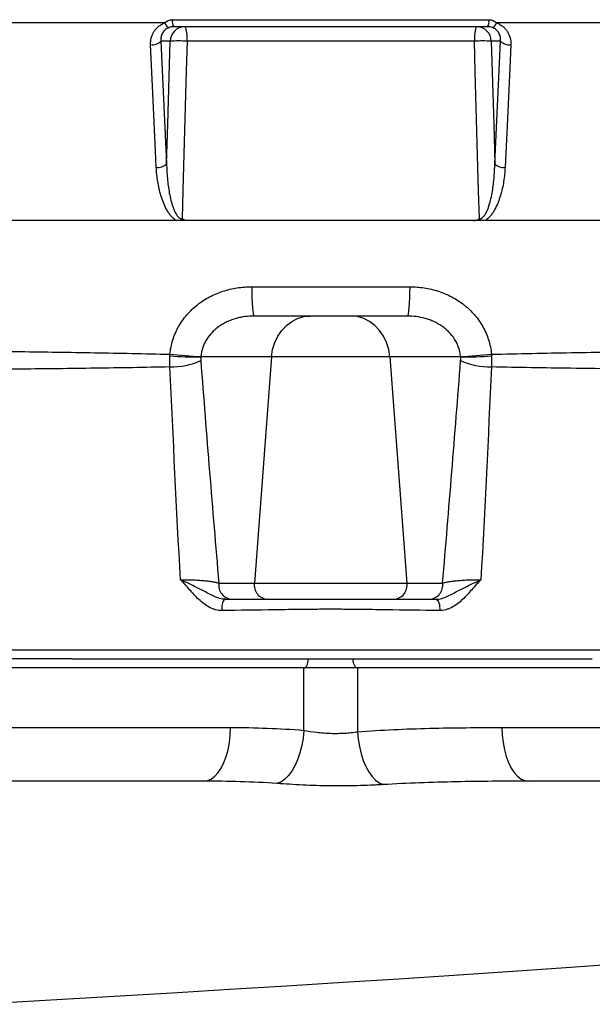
# Model space of a CAD drawing. Header units: millimetres. Extents: x 2453 to 4632, y 822 to 5880.
# Tile 4 of 14: x 3174 to 3558, y 1541 to 2201. Entities that reach past the tile are written whole.
import ezdxf

# ---------------------------------------------------------------- set-up
doc = ezdxf.new("R2010")
doc.units = ezdxf.units.MM
doc.header["$LTSCALE"] = 2

msp = doc.modelspace()

# ---------------------------------------------------------------- linework, layer by layer
at = {"color": 7, "linetype": 'Continuous', "lineweight": 25}
for p, q in [((3276.01, 2201.18), (3488.28, 2201.18)), ((3270.96, 2199.02), (3137.02, 2199.02)), ((3487.38, 2196.42), (3276.91, 2196.42)), ((3627.28, 2199.02), (3493.34, 2199.02)), ((3274.45, 2186.77), (3268.28, 2186.77)), ((3268.28, 2186.77), (3272.11, 2104.51)), ((3478.49, 2186.77), (3285.81, 2186.77)), ((3496.02, 2186.77), (3489.85, 2186.77)), ((3492.19, 2104.51), (3496.02, 2186.77)), ((4012.15, 2066.42), (2752.15, 2066.42)), ((3329.17, 2022.07), (3435.12, 2022.07)), ((3433.44, 2002.42), (3330.86, 2002.42)), ((3342.51, 1975.03), (3295.02, 1975.03)), ((3342.51, 1975.03), (3331.01, 1823.29)), ((3421.79, 1975.03), (3342.51, 1975.03)), ((3469.28, 1975.03), (3421.79, 1975.03)), ((3421.79, 1975.03), (3433.29, 1823.29)), ((3307.13, 1823.29), (3331.01, 1823.29)), ((3331.01, 1823.29), (3433.29, 1823.29)), ((3433.29, 1823.29), (3457.17, 1823.29)), ((3208.64, 1772.42), (3367.15, 1772.42)), ((3367.15, 1772.42), (3397.15, 1772.42)), ((3397.15, 1772.42), (3557.32, 1772.42)), ((3557.32, 1772.42), (3557.55, 1772.42)), ((3364.15, 1766.42), (3042.51, 1766.42)), ((3364.15, 1724.52), (3364.15, 1766.42)), ((3400.15, 1766.42), (3364.15, 1766.42)), ((3400.15, 1766.42), (3400.15, 1723.58)), ((3894.15, 1766.42), (3400.15, 1766.42)), ((3047.43, 1726.42), (3314.95, 1726.42)), ((3496.98, 1726.42), (3705.77, 1726.42))]:
    msp.add_line(p, q, dxfattribs=at)
at = {"color": 7, "linetype": 'Continuous', "lineweight": 25, "flags": 128}
for points in [[(3284.29, 2196.42), (3284.58, 2196.23), (3284.86, 2195.69), (3285.12, 2194.8), (3285.35, 2193.61), (3285.54, 2192.15), (3285.68, 2190.48), (3285.77, 2188.67), (3285.81, 2186.77)], [(3480, 2196.42), (3479.71, 2196.23), (3479.44, 2195.69), (3479.18, 2194.8), (3478.95, 2193.61), (3478.76, 2192.15), (3478.62, 2190.48), (3478.52, 2188.67), (3478.49, 2186.77)], [(3272.11, 2104.51), (3272.87, 2131.07), (3274.45, 2186.77)], [(3285.81, 2186.77), (3285.25, 2166.79), (3283.02, 2086.88), (3282.49, 2067.64)], [(3481.81, 2067.64), (3481.29, 2086.39), (3479.06, 2166.3), (3478.49, 2186.77)], [(3489.85, 2186.77), (3491.43, 2131.07), (3492.19, 2104.51)], [(3265.22, 2102.19), (3264.72, 2113.05), (3262.71, 2156.53), (3261.41, 2184.44)], [(3502.88, 2184.44), (3502.38, 2173.57), (3500.37, 2130.09), (3499.07, 2102.19)], [(3329.17, 2022.07), (3329.21, 2018.22), (3329.31, 2014.52), (3329.47, 2011.13), (3329.68, 2008.15), (3329.93, 2005.72), (3330.22, 2003.91), (3330.53, 2002.79), (3330.86, 2002.42)], [(3435.12, 2022.07), (3435.09, 2018.22), (3434.99, 2014.52), (3434.83, 2011.13), (3434.62, 2008.15), (3434.37, 2005.72), (3434.08, 2003.91), (3433.77, 2002.79), (3433.44, 2002.42)], [(3342.51, 1975.03), (3343.23, 1979.9), (3344.64, 1984.57), (3346.68, 1988.9), (3349.32, 1992.79), (3352.47, 1996.13), (3356.06, 1998.82), (3359.98, 2000.8), (3364.13, 2002.01), (3368.39, 2002.42)], [(3421.79, 1975.03), (3421.07, 1979.9), (3419.66, 1984.57), (3417.61, 1988.9), (3414.98, 1992.79), (3411.82, 1996.13), (3408.24, 1998.82), (3404.32, 2000.8), (3400.17, 2002.01), (3395.91, 2002.42)], [(3311.72, 1812.42), (3311.11, 1812.26), (3310.54, 1811.8), (3310.03, 1811.05), (3309.61, 1810.06), (3309.3, 1808.88), (3309.12, 1807.57), (3309.07, 1806.2), (3309.16, 1804.84)], [(3452.58, 1812.42), (3453.19, 1812.26), (3453.76, 1811.8), (3454.27, 1811.05), (3454.69, 1810.06), (3455, 1808.88), (3455.18, 1807.57), (3455.23, 1806.2), (3455.14, 1804.84)], [(3364.15, 1766.42), (3364.73, 1766.53), (3365.3, 1766.87), (3365.82, 1767.43), (3366.27, 1768.17), (3366.64, 1769.08), (3366.92, 1770.12), (3367.09, 1771.25), (3367.15, 1772.42)], [(3400.15, 1766.42), (3399.56, 1766.53), (3399, 1766.87), (3398.48, 1767.43), (3398.03, 1768.17), (3397.65, 1769.08), (3397.38, 1770.12), (3397.21, 1771.25), (3397.15, 1772.42)], [(3296.95, 1690.42), (3299.51, 1690.78), (3302.02, 1691.88), (3304.43, 1693.67), (3306.68, 1696.13), (3308.74, 1699.21), (3310.55, 1702.84), (3312.09, 1706.95), (3313.32, 1711.46), (3314.22, 1716.27), (3314.77, 1721.29), (3314.95, 1726.42)], [(3364.15, 1724.52), (3363.63, 1719.32), (3362.75, 1714.24), (3361.51, 1709.37), (3359.96, 1704.82), (3358.11, 1700.69), (3356.01, 1697.05), (3353.7, 1694), (3351.24, 1691.58), (3348.67, 1689.86), (3346.04, 1688.87)], [(3496.98, 1726.42), (3497.16, 1721.29), (3497.71, 1716.27), (3498.61, 1711.46), (3499.84, 1706.95), (3501.38, 1702.84), (3503.19, 1699.21), (3505.25, 1696.13), (3507.5, 1693.67), (3509.91, 1691.88), (3512.42, 1690.78), (3514.98, 1690.42)], [(3400.15, 1723.58), (3400.61, 1718.53), (3401.42, 1713.58), (3402.56, 1708.83), (3404.02, 1704.37), (3405.75, 1700.29), (3407.73, 1696.68), (3409.92, 1693.6), (3412.27, 1691.11), (3414.73, 1689.27), (3417.27, 1688.12)]]:
    msp.add_lwpolyline(points, dxfattribs=at)
at = {"color": 8, "linetype": 'Continuous', "lineweight": 25, "flags": 128}
msp.add_lwpolyline([(3570.76, 1567.35), (3536.61, 1564.93), (3501.01, 1562.49), (3464.73, 1560.07), (3427.84, 1557.69), (3390.41, 1555.32), (3352.53, 1552.96), (3314.27, 1550.62), (3275.82, 1548.3), (3233.16, 1545.74), (3190.79, 1543.23), (3148.77, 1540.76)], dxfattribs=at)
at = {"color": 7, "linetype": 'Continuous', "lineweight": 25}
for centre, radius, start, end in [((3283.88, 2200.2), 7.93, 172.89101, 208.50239), ((3480.42, 2200.2), 7.93, 331.49761, 7.10899), ((3275.5, 2200.24), 4.7, 195.12465, 248.16114), ((3284.37, 2186.5), 9.92, 90.42152, 178.45528), ((3479.93, 2186.5), 9.92, 1.54472, 89.57848), ((3488.79, 2200.24), 4.7, 291.83886, 344.87535), ((3262.64, 2192.1), 7.76, 260.8957, 316.55066), ((3280.13, 2082.21), 104.71, 86.89043, 93.10957), ((3484.17, 2082.21), 104.71, 86.89043, 93.10957), ((3501.66, 2192.1), 7.76, 223.44934, 279.1043), ((3266.47, 2109.87), 7.78, 260.80282, 316.51801), ((3497.83, 2109.87), 7.78, 223.48199, 279.19718), ((3291.42, 2177.67), 202.67, 265.16125, 271.01821), ((3313.69, 2366.6), 391.8, 264.23868, 267.27057), ((3450.61, 2366.6), 391.8, 272.72943, 275.76132), ((3472.88, 2177.67), 202.67, 268.98179, 274.83875), ((3275.17, 2016.28), 48.04, 269.05221, 294.42698), ((3489.13, 2016.28), 48.04, 245.57302, 270.94779), ((3316.56, 1821.92), 9.53, 171.72139, 265.14725), ((3340.44, 1821.92), 9.53, 171.72139, 265.14725), ((3423.85, 1821.92), 9.53, 274.85275, 8.27861), ((3447.74, 1821.92), 9.53, 274.85275, 8.27861)]:
    msp.add_arc(centre, radius, start, end, dxfattribs=at)
for points, knots in [([(3270.96, 2199.02), (3271.29, 2199.32), (3271.64, 2199.61), (3272.4, 2200.13), (3272.81, 2200.36), (3273.67, 2200.76), (3274.12, 2200.91), (3275.04, 2201.12), (3275.53, 2201.18), (3276.01, 2201.18)], [0, 0, 0, 0, 0.25, 0.25, 0.5, 0.5, 0.75, 0.75, 1, 1, 1, 1]), ([(3488.28, 2201.18), (3488.77, 2201.18), (3489.25, 2201.12), (3490.19, 2200.91), (3490.63, 2200.75), (3491.48, 2200.37), (3491.89, 2200.13), (3492.65, 2199.61), (3493.01, 2199.32), (3493.34, 2199.02)], [0, 0, 0, 0, 0.25, 0.25, 0.5, 0.5, 0.75, 0.75, 1, 1, 1, 1]), ([(3261.41, 2184.44), (3261.34, 2186.01), (3261.49, 2187.53), (3262.06, 2189.76), (3262.31, 2190.5), (3262.92, 2191.9), (3263.27, 2192.58), (3264.09, 2193.87), (3264.55, 2194.48), (3265.59, 2195.66), (3266.16, 2196.19), (3267.38, 2197.17), (3268.04, 2197.62), (3269.44, 2198.4), (3270.19, 2198.74), (3270.96, 2199.02)], [0, 0, 0, 0, 0.25, 0.25, 0.375, 0.375, 0.5, 0.5, 0.625, 0.625, 0.75, 0.75, 0.875, 0.875, 1, 1, 1, 1]), ([(3273.75, 2195.88), (3273.25, 2195.69), (3272.76, 2195.46), (3271.88, 2194.94), (3271.48, 2194.64), (3270.74, 2194), (3270.4, 2193.64), (3269.81, 2192.9), (3269.55, 2192.51), (3269.1, 2191.7), (3268.92, 2191.28), (3268.61, 2190.41), (3268.49, 2189.97), (3268.23, 2188.62), (3268.19, 2187.7), (3268.28, 2186.77)], [0, 0, 0, 0, 0.125, 0.125, 0.25, 0.25, 0.375, 0.375, 0.5, 0.5, 0.625, 0.625, 0.75, 0.75, 1, 1, 1, 1]), ([(3276.91, 2196.42), (3276.36, 2196.42), (3275.82, 2196.37), (3274.76, 2196.19), (3274.24, 2196.05), (3273.75, 2195.88)], [0, 0, 0, 0, 0.5, 0.5, 1, 1, 1, 1]), ([(3490.54, 2195.88), (3490.06, 2196.05), (3489.54, 2196.19), (3488.48, 2196.37), (3487.93, 2196.42), (3487.38, 2196.42)], [0, 0, 0, 0, 0.5, 0.5, 1, 1, 1, 1]), ([(3496.02, 2186.77), (3496.11, 2187.7), (3496.07, 2188.62), (3495.72, 2190.43), (3495.42, 2191.29), (3494.75, 2192.51), (3494.48, 2192.91), (3493.89, 2193.65), (3493.56, 2194), (3492.82, 2194.65), (3492.41, 2194.95), (3491.53, 2195.47), (3491.05, 2195.69), (3490.54, 2195.88)], [0, 0, 0, 0, 0.25, 0.25, 0.5, 0.5, 0.625, 0.625, 0.75, 0.75, 0.875, 0.875, 1, 1, 1, 1]), ([(3493.34, 2199.02), (3494.11, 2198.74), (3494.85, 2198.41), (3496.24, 2197.63), (3496.91, 2197.18), (3498.14, 2196.19), (3498.71, 2195.65), (3499.74, 2194.5), (3500.2, 2193.88), (3501.44, 2191.92), (3502.04, 2190.52), (3502.8, 2187.53), (3502.96, 2186), (3502.88, 2184.44)], [0, 0, 0, 0, 0.125, 0.125, 0.25, 0.25, 0.375, 0.375, 0.5, 0.5, 0.75, 0.75, 1, 1, 1, 1]), ([(3278.72, 2066.42), (3278.33, 2066.64), (3277.95, 2066.89), (3277.25, 2067.42), (3276.92, 2067.69), (3275.96, 2068.57), (3275.38, 2069.19), (3274.3, 2070.52), (3273.8, 2071.21), (3272.87, 2072.63), (3272.44, 2073.35), (3271.25, 2075.54), (3270.56, 2077.05), (3269.34, 2080.11), (3268.8, 2081.67), (3267.39, 2086.35), (3266.7, 2089.5), (3265.69, 2095.82), (3265.37, 2099), (3265.22, 2102.19)], [0, 0, 0, 0, 0.03125, 0.03125, 0.0625, 0.0625, 0.125, 0.125, 0.1875, 0.1875, 0.25, 0.25, 0.375, 0.375, 0.5, 0.5, 0.75, 0.75, 1, 1, 1, 1]), ([(3272.11, 2104.51), (3272.17, 2101.23), (3272.34, 2097.95), (3272.94, 2091.4), (3273.36, 2088.13), (3274.25, 2083.24), (3274.59, 2081.62), (3275.4, 2078.39), (3275.86, 2076.8), (3276.71, 2074.44), (3277.02, 2073.65), (3277.72, 2072.12), (3278.1, 2071.37), (3278.77, 2070.3), (3279.01, 2069.95), (3279.54, 2069.28), (3279.83, 2068.95), (3280.31, 2068.51), (3280.48, 2068.38), (3280.83, 2068.13), (3281.02, 2068.02), (3281.42, 2067.83), (3281.62, 2067.76), (3282.05, 2067.66), (3282.27, 2067.63), (3282.49, 2067.64)], [0, 0, 0, 0, 0.25, 0.25, 0.5, 0.5, 0.625, 0.625, 0.75, 0.75, 0.8125, 0.8125, 0.875, 0.875, 0.90625, 0.90625, 0.9375, 0.9375, 0.953125, 0.953125, 0.96875, 0.96875, 0.984375, 0.984375, 1, 1, 1, 1]), ([(3481.81, 2067.64), (3482.03, 2067.63), (3482.24, 2067.66), (3482.66, 2067.75), (3482.87, 2067.83), (3483.47, 2068.11), (3483.82, 2068.37), (3484.46, 2068.94), (3484.75, 2069.27), (3485.28, 2069.94), (3485.52, 2070.29), (3486.19, 2071.36), (3486.57, 2072.11), (3487.27, 2073.64), (3487.58, 2074.42), (3488.43, 2076.78), (3488.89, 2078.37), (3489.7, 2081.59), (3490.04, 2083.22), (3490.94, 2088.1), (3491.36, 2091.38), (3491.95, 2097.94), (3492.13, 2101.23), (3492.19, 2104.51)], [0, 0, 0, 0, 0.015625, 0.015625, 0.03125, 0.03125, 0.0625, 0.0625, 0.09375, 0.09375, 0.125, 0.125, 0.1875, 0.1875, 0.25, 0.25, 0.375, 0.375, 0.5, 0.5, 0.75, 0.75, 1, 1, 1, 1]), ([(3499.07, 2102.19), (3498.93, 2099), (3498.61, 2095.82), (3497.6, 2089.5), (3496.91, 2086.36), (3495.5, 2081.68), (3494.96, 2080.12), (3493.74, 2077.06), (3493.06, 2075.56), (3491.86, 2073.36), (3491.44, 2072.64), (3490.51, 2071.23), (3490.01, 2070.53), (3488.93, 2069.21), (3488.35, 2068.57), (3487.06, 2067.4), (3486.35, 2066.86), (3485.58, 2066.42)], [0, 0, 0, 0, 0.25, 0.25, 0.5, 0.5, 0.625, 0.625, 0.75, 0.75, 0.8125, 0.8125, 0.875, 0.875, 0.9375, 0.9375, 1, 1, 1, 1]), ([(3286.35, 2066.42), (3285.66, 2066.42), (3284.98, 2066.5), (3283.99, 2066.8), (3283.67, 2066.93), (3283.21, 2067.16), (3283.06, 2067.24), (3282.77, 2067.43), (3282.62, 2067.53), (3282.49, 2067.64)], [0, 0, 0, 0, 0.5, 0.5, 0.75, 0.75, 0.875, 0.875, 1, 1, 1, 1]), ([(3477.95, 2066.42), (3478.64, 2066.42), (3479.32, 2066.5), (3480.31, 2066.8), (3480.63, 2066.93), (3481.09, 2067.16), (3481.24, 2067.24), (3481.53, 2067.43), (3481.68, 2067.53), (3481.81, 2067.64)], [0, 0, 0, 0, 0.5, 0.5, 0.75, 0.75, 0.875, 0.875, 1, 1, 1, 1]), ([(3274.36, 1976.78), (3274.67, 1980.06), (3275.32, 1983.25), (3276.77, 1987.9), (3277.34, 1989.42), (3278.32, 1991.67), (3278.66, 1992.42), (3279.39, 1993.89), (3279.78, 1994.61), (3281.77, 1998.15), (3283.64, 2000.8), (3286.82, 2004.49), (3287.96, 2005.68), (3290.32, 2007.92), (3291.54, 2008.98), (3295.35, 2011.98), (3298.07, 2013.74), (3303.85, 2016.79), (3306.85, 2018.05), (3311.46, 2019.56), (3313.02, 2019.99), (3316.18, 2020.75), (3317.79, 2021.07), (3322.64, 2021.82), (3325.89, 2022.07), (3329.17, 2022.07)], [0, 0, 0, 0, 0.125, 0.125, 0.1875, 0.1875, 0.21875, 0.21875, 0.25, 0.25, 0.375, 0.375, 0.4375, 0.4375, 0.5, 0.5, 0.625, 0.625, 0.75, 0.75, 0.8125, 0.8125, 0.875, 0.875, 1, 1, 1, 1]), ([(3435.12, 2022.07), (3438.41, 2022.07), (3441.65, 2021.82), (3448.06, 2020.83), (3451.22, 2020.08), (3455.89, 2018.56), (3457.42, 2017.99), (3460.4, 2016.73), (3461.86, 2016.04), (3466.14, 2013.79), (3468.86, 2012.04), (3472.08, 2009.51), (3472.71, 2008.99), (3473.95, 2007.93), (3474.55, 2007.38), (3476.31, 2005.7), (3477.43, 2004.53), (3479.55, 2002.09), (3480.54, 2000.82), (3482.42, 1998.17), (3483.29, 1996.79), (3485.72, 1992.49), (3487.01, 1989.51), (3488.48, 1984.86), (3488.89, 1983.28), (3489.54, 1980.07), (3489.78, 1978.42), (3489.94, 1976.78)], [0, 0, 0, 0, 0.125, 0.125, 0.25, 0.25, 0.3125, 0.3125, 0.375, 0.375, 0.5, 0.5, 0.53125, 0.53125, 0.5625, 0.5625, 0.625, 0.625, 0.6875, 0.6875, 0.75, 0.75, 0.875, 0.875, 0.9375, 0.9375, 1, 1, 1, 1]), ([(3330.86, 2002.42), (3328.8, 2002.42), (3326.76, 2002.29), (3323.71, 2001.88), (3322.69, 2001.7), (3320.68, 2001.29), (3319.69, 2001.05), (3316.74, 2000.22), (3314.81, 1999.52), (3312, 1998.22), (3311.07, 1997.75), (3309.29, 1996.73), (3308.42, 1996.19), (3306.73, 1995.03), (3305.91, 1994.41), (3304.33, 1993.08), (3303.57, 1992.37), (3301.4, 1990.16), (3300.12, 1988.55), (3298.48, 1985.95), (3297.98, 1985.04), (3297.07, 1983.17), (3296.68, 1982.22), (3295.68, 1979.32), (3295.23, 1977.32), (3295.03, 1975.24)], [0, 0, 0, 0, 0.125, 0.125, 0.1875, 0.1875, 0.25, 0.25, 0.375, 0.375, 0.4375, 0.4375, 0.5, 0.5, 0.5625, 0.5625, 0.625, 0.625, 0.75, 0.75, 0.8125, 0.8125, 0.875, 0.875, 1, 1, 1, 1]), ([(3469.26, 1975.24), (3469.16, 1976.28), (3469, 1977.32), (3468.56, 1979.34), (3468.27, 1980.33), (3467.6, 1982.26), (3467.21, 1983.21), (3466.31, 1985.06), (3465.81, 1985.97), (3464.14, 1988.6), (3462.86, 1990.2), (3460.71, 1992.4), (3459.95, 1993.09), (3458.37, 1994.42), (3457.54, 1995.05), (3454.99, 1996.81), (3453.2, 1997.81), (3450.42, 1999.09), (3449.47, 1999.48), (3447.54, 2000.18), (3446.55, 2000.5), (3443.58, 2001.34), (3441.57, 2001.75), (3437.53, 2002.28), (3435.5, 2002.42), (3433.44, 2002.42)], [0, 0, 0, 0, 0.0625, 0.0625, 0.125, 0.125, 0.1875, 0.1875, 0.25, 0.25, 0.375, 0.375, 0.4375, 0.4375, 0.5, 0.5, 0.625, 0.625, 0.6875, 0.6875, 0.75, 0.75, 0.875, 0.875, 1, 1, 1, 1]), ([(2916.48, 1977.32), (2928.07, 1977.67), (2940.2, 1977.97), (2959.22, 1978.34), (2965.7, 1978.46), (2975.63, 1978.61), (2978.97, 1978.66), (2985.72, 1978.75), (2989.11, 1978.79), (3006.21, 1978.99), (3020.25, 1979.1), (3049.06, 1979.24), (3063.82, 1979.26), (3094.06, 1979.22), (3109.54, 1979.15), (3133.3, 1978.98), (3141.32, 1978.92), (3153.47, 1978.8), (3157.55, 1978.76), (3165.75, 1978.67), (3169.85, 1978.62), (3190.43, 1978.36), (3207.03, 1978.11), (3240.49, 1977.52), (3257.36, 1977.17), (3274.36, 1976.78)], [0, 0, 0, 0, 0.125, 0.125, 0.1875, 0.1875, 0.21875, 0.21875, 0.25, 0.25, 0.375, 0.375, 0.5, 0.5, 0.625, 0.625, 0.6875, 0.6875, 0.71875, 0.71875, 0.75, 0.75, 0.875, 0.875, 1, 1, 1, 1]), ([(3489.94, 1976.78), (3508.03, 1977.2), (3525.91, 1977.56), (3561.26, 1978.18), (3578.73, 1978.43), (3604.63, 1978.74), (3613.21, 1978.83), (3626.01, 1978.94), (3630.26, 1978.98), (3638.73, 1979.04), (3642.96, 1979.07), (3663.97, 1979.2), (3680.33, 1979.24), (3712.17, 1979.25), (3727.65, 1979.2), (3757.72, 1979), (3772.32, 1978.85), (3790.01, 1978.59), (3793.52, 1978.54), (3800.49, 1978.42), (3803.93, 1978.36), (3814.15, 1978.17), (3820.81, 1978.03), (3840.3, 1977.56), (3852.68, 1977.2), (3864.43, 1976.78)], [0, 0, 0, 0, 0.125, 0.125, 0.25, 0.25, 0.3125, 0.3125, 0.34375, 0.34375, 0.375, 0.375, 0.5, 0.5, 0.625, 0.625, 0.75, 0.75, 0.78125, 0.78125, 0.8125, 0.8125, 0.875, 0.875, 1, 1, 1, 1]), ([(3274.37, 1968.25), (3257.51, 1967.91), (3240.79, 1967.62), (3207.62, 1967.14), (3191.18, 1966.95), (3170.8, 1966.76), (3166.73, 1966.73), (3158.61, 1966.66), (3154.57, 1966.63), (3142.52, 1966.54), (3134.57, 1966.5), (3110.99, 1966.38), (3095.62, 1966.33), (3065.54, 1966.3), (3050.84, 1966.32), (3022.11, 1966.41), (3008.09, 1966.49), (2991, 1966.63), (2987.6, 1966.66), (2980.85, 1966.73), (2977.5, 1966.77), (2967.55, 1966.88), (2961.05, 1966.97), (2941.94, 1967.26), (2929.72, 1967.49), (2918.03, 1967.78)], [0, 0, 0, 0, 0.125, 0.125, 0.25, 0.25, 0.28125, 0.28125, 0.3125, 0.3125, 0.375, 0.375, 0.5, 0.5, 0.625, 0.625, 0.75, 0.75, 0.78125, 0.78125, 0.8125, 0.8125, 0.875, 0.875, 1, 1, 1, 1]), ([(3863.21, 1968.25), (3851.32, 1967.89), (3838.83, 1967.59), (3819.21, 1967.21), (3812.52, 1967.1), (3802.26, 1966.96), (3798.8, 1966.91), (3791.81, 1966.82), (3788.29, 1966.78), (3770.57, 1966.59), (3755.97, 1966.49), (3725.94, 1966.35), (3710.51, 1966.31), (3678.83, 1966.31), (3662.57, 1966.35), (3641.73, 1966.44), (3637.53, 1966.46), (3629.12, 1966.5), (3624.91, 1966.53), (3612.22, 1966.61), (3603.71, 1966.68), (3578.02, 1966.9), (3560.69, 1967.09), (3525.62, 1967.59), (3507.88, 1967.88), (3489.93, 1968.25)], [0, 0, 0, 0, 0.125, 0.125, 0.1875, 0.1875, 0.21875, 0.21875, 0.25, 0.25, 0.375, 0.375, 0.5, 0.5, 0.625, 0.625, 0.65625, 0.65625, 0.6875, 0.6875, 0.75, 0.75, 0.875, 0.875, 1, 1, 1, 1]), ([(3281.4, 1825.54), (3282.56, 1825.57), (3283.77, 1825.58), (3286.23, 1825.57), (3287.47, 1825.55), (3289.38, 1825.48), (3290.01, 1825.46), (3291.27, 1825.4), (3291.9, 1825.36), (3293.74, 1825.25), (3294.95, 1825.16), (3297.31, 1824.94), (3298.43, 1824.82), (3300.54, 1824.56), (3301.54, 1824.42), (3303.41, 1824.12), (3304.26, 1823.96), (3305.81, 1823.63), (3306.51, 1823.46), (3307.13, 1823.29)], [0, 0, 0, 0, 0.125, 0.125, 0.25, 0.25, 0.3125, 0.3125, 0.375, 0.375, 0.5, 0.5, 0.625, 0.625, 0.75, 0.75, 0.875, 0.875, 1, 1, 1, 1]), ([(3309.16, 1804.84), (3307.77, 1804.82), (3306.4, 1805.01), (3304.33, 1805.56), (3303.65, 1805.79), (3302.29, 1806.32), (3301.63, 1806.63), (3299.68, 1807.64), (3298.43, 1808.44), (3296.01, 1810.25), (3294.86, 1811.23), (3291.58, 1814.33), (3289.57, 1816.6), (3286.56, 1820.01), (3285.56, 1821.14), (3284.03, 1822.82), (3283.52, 1823.38), (3282.47, 1824.47), (3281.94, 1825.01), (3281.4, 1825.54)], [0, 0, 0, 0, 0.125, 0.125, 0.1875, 0.1875, 0.25, 0.25, 0.375, 0.375, 0.5, 0.5, 0.75, 0.75, 0.875, 0.875, 0.9375, 0.9375, 1, 1, 1, 1]), ([(3311.72, 1812.42), (3310.37, 1812.42), (3309.04, 1812.66), (3306.36, 1813.43), (3305.07, 1813.95), (3302.53, 1815.09), (3301.29, 1815.72), (3298.82, 1816.99), (3297.6, 1817.64), (3295.13, 1818.92), (3293.9, 1819.55), (3291.4, 1820.8), (3290.14, 1821.41), (3287.63, 1822.62), (3286.38, 1823.21), (3284.5, 1824.09), (3283.88, 1824.38), (3282.94, 1824.82), (3282.63, 1824.96), (3282.02, 1825.25), (3281.71, 1825.4), (3281.4, 1825.54)], [0, 0, 0, 0, 0.125, 0.125, 0.25, 0.25, 0.375, 0.375, 0.5, 0.5, 0.625, 0.625, 0.75, 0.75, 0.875, 0.875, 0.9375, 0.9375, 0.96875, 0.96875, 1, 1, 1, 1]), ([(3452.58, 1812.42), (3453.93, 1812.42), (3455.26, 1812.66), (3457.94, 1813.43), (3459.23, 1813.95), (3461.76, 1815.09), (3463.01, 1815.72), (3465.48, 1816.99), (3466.7, 1817.64), (3469.17, 1818.92), (3470.4, 1819.55), (3472.9, 1820.8), (3474.15, 1821.41), (3476.66, 1822.62), (3477.92, 1823.21), (3479.8, 1824.09), (3480.42, 1824.38), (3481.35, 1824.82), (3481.66, 1824.96), (3482.28, 1825.25), (3482.59, 1825.4), (3482.89, 1825.54)], [0, 0, 0, 0, 0.125, 0.125, 0.25, 0.25, 0.375, 0.375, 0.5, 0.5, 0.625, 0.625, 0.75, 0.75, 0.875, 0.875, 0.9375, 0.9375, 0.96875, 0.96875, 1, 1, 1, 1]), ([(3482.89, 1825.54), (3480.74, 1823.42), (3478.74, 1821.14), (3474.73, 1816.6), (3472.72, 1814.33), (3469.43, 1811.23), (3468.29, 1810.25), (3465.87, 1808.44), (3464.62, 1807.64), (3462.67, 1806.63), (3462.01, 1806.32), (3460.65, 1805.79), (3459.96, 1805.56), (3457.9, 1805.01), (3456.52, 1804.82), (3455.14, 1804.84)], [0, 0, 0, 0, 0.25, 0.25, 0.5, 0.5, 0.625, 0.625, 0.75, 0.75, 0.8125, 0.8125, 0.875, 0.875, 1, 1, 1, 1]), ([(3457.17, 1823.29), (3457.79, 1823.46), (3458.48, 1823.63), (3460.03, 1823.96), (3460.89, 1824.12), (3462.76, 1824.42), (3463.76, 1824.56), (3465.87, 1824.82), (3466.99, 1824.94), (3469.35, 1825.16), (3470.56, 1825.25), (3472.4, 1825.36), (3473.02, 1825.4), (3474.28, 1825.46), (3474.92, 1825.48), (3476.82, 1825.55), (3478.07, 1825.57), (3480.52, 1825.58), (3481.74, 1825.57), (3482.89, 1825.54)], [0, 0, 0, 0, 0.125, 0.125, 0.25, 0.25, 0.375, 0.375, 0.5, 0.5, 0.625, 0.625, 0.6875, 0.6875, 0.75, 0.75, 0.875, 0.875, 1, 1, 1, 1]), ([(3311.72, 1812.42), (3323.2, 1812.42), (3334.73, 1812.42), (3352.06, 1812.42), (3357.85, 1812.42), (3364.37, 1812.42), (3365.09, 1812.42), (3366.18, 1812.42), (3366.54, 1812.42), (3367.27, 1812.42), (3367.63, 1812.42), (3369.48, 1812.42), (3371.01, 1812.42), (3374.1, 1812.42), (3375.66, 1812.42), (3378.81, 1812.42), (3380.4, 1812.42), (3382.81, 1812.42), (3383.62, 1812.42), (3385.22, 1812.42), (3386.01, 1812.42), (3388.38, 1812.42), (3389.94, 1812.42), (3392.25, 1812.42), (3393.02, 1812.42), (3394.54, 1812.42), (3395.29, 1812.42), (3396.41, 1812.42), (3396.78, 1812.42), (3397.51, 1812.42), (3397.88, 1812.42), (3398.97, 1812.42), (3405.52, 1812.42), (3412.06, 1812.42), (3429.47, 1812.42), (3441.04, 1812.42), (3452.58, 1812.42)], [0, 0, 0, 0, 0.25, 0.25, 0.375, 0.375, 0.390625, 0.390625, 0.398437, 0.398437, 0.40625, 0.40625, 0.4375, 0.4375, 0.46875, 0.46875, 0.5, 0.5, 0.515625, 0.515625, 0.53125, 0.53125, 0.5625, 0.5625, 0.578125, 0.578125, 0.59375, 0.59375, 0.601562, 0.601562, 0.609375, 0.609375, 0.625, 0.75, 0.75, 1, 1, 1, 1]), ([(3455.14, 1804.84), (3443.2, 1804.99), (3431.24, 1805.15), (3413.23, 1805.42), (3407.21, 1805.52), (3400.81, 1805.62), (3400.44, 1805.63), (3399.68, 1805.64), (3399.3, 1805.64), (3398.15, 1805.65), (3397.38, 1805.65), (3395.03, 1805.67), (3393.44, 1805.67), (3390.23, 1805.68), (3388.61, 1805.69), (3386.15, 1805.69), (3385.33, 1805.69), (3383.67, 1805.69), (3382.83, 1805.7), (3380.34, 1805.7), (3378.69, 1805.69), (3375.42, 1805.69), (3373.8, 1805.68), (3371.39, 1805.68), (3370.59, 1805.67), (3369, 1805.66), (3368.21, 1805.66), (3366.65, 1805.65), (3365.88, 1805.65), (3364.74, 1805.64), (3364.36, 1805.64), (3363.61, 1805.62), (3357.24, 1805.52), (3350.88, 1805.42), (3332.95, 1805.15), (3321.04, 1804.99), (3309.16, 1804.84)], [0, 0, 0, 0, 0.25, 0.25, 0.375, 0.375, 0.382813, 0.382813, 0.390625, 0.390625, 0.40625, 0.40625, 0.4375, 0.4375, 0.46875, 0.46875, 0.484375, 0.484375, 0.5, 0.5, 0.53125, 0.53125, 0.5625, 0.5625, 0.578125, 0.578125, 0.59375, 0.59375, 0.609375, 0.609375, 0.617188, 0.617188, 0.625, 0.75, 0.75, 1, 1, 1, 1]), ([(2859.19, 1778.42), (2860.98, 1778.42), (2863.16, 1778.42), (2866.79, 1778.42), (2868.7, 1778.42), (2870.69, 1778.42), (2872.04, 1778.42), (2872.72, 1778.42), (2878.79, 1778.42), (2894.98, 1778.42), (2911.18, 1778.42), (2943.61, 1778.42), (2965.26, 1778.42), (3030.27, 1778.42), (3073.73, 1778.42), (3160.85, 1778.42), (3204.52, 1778.42), (3270.17, 1778.42), (3292.08, 1778.42), (3324.98, 1778.42), (3341.44, 1778.42), (3357.92, 1778.42), (3363.75, 1778.42), (3364.09, 1778.42), (3364.79, 1778.42), (3365.84, 1778.42), (3368.37, 1778.42), (3370.68, 1778.42), (3375.42, 1778.42), (3378.76, 1778.42), (3382.1, 1778.42)], [0, 0, 0, 0, 0.015625, 0.015625, 0.023438, 0.027344, 0.027344, 0.03125, 0.03125, 0.0625, 0.125, 0.125, 0.25, 0.25, 0.5, 0.5, 0.75, 0.75, 0.875, 0.875, 0.9375, 0.96875, 0.96875, 0.970703, 0.970703, 0.972656, 0.976563, 0.984375, 0.984375, 1, 1, 1, 1]), ([(3383.45, 1778.42), (3386.78, 1778.42), (3390.09, 1778.42), (3394.75, 1778.42), (3397.01, 1778.42), (3399.14, 1778.42), (3400.18, 1778.42), (3400.52, 1778.42), (3401.2, 1778.42), (3407.03, 1778.42), (3423.81, 1778.42), (3440.23, 1778.42), (3473.07, 1778.42), (3494.94, 1778.42), (3560.46, 1778.42), (3604.05, 1778.42), (3691, 1778.42), (3734.36, 1778.42), (3799.25, 1778.42), (3820.85, 1778.42), (3853.22, 1778.42), (3869.39, 1778.42), (3885.55, 1778.42), (3891.61, 1778.42), (3892.28, 1778.42), (3893.63, 1778.42), (3895.62, 1778.42), (3897.53, 1778.42), (3901.15, 1778.42), (3903.32, 1778.42), (3905.11, 1778.42)], [0, 0, 0, 0, 0.015625, 0.015625, 0.023438, 0.027344, 0.027344, 0.029297, 0.029297, 0.03125, 0.0625, 0.125, 0.125, 0.25, 0.25, 0.5, 0.5, 0.75, 0.75, 0.875, 0.875, 0.9375, 0.96875, 0.96875, 0.972656, 0.972656, 0.976563, 0.984375, 0.984375, 1, 1, 1, 1]), ([(3208.64, 1772.42), (3204.75, 1772.42), (3197.05, 1772.42), (3181.2, 1772.42), (3161.01, 1772.42), (3136.76, 1772.42), (3112.19, 1772.42), (3090.48, 1772.42), (3070.62, 1772.42), (3059.25, 1772.42), (3053.24, 1772.42)], [0, 0, 0, 0, 0.074941, 0.148055, 0.305237, 0.464029, 0.615786, 0.779961, 0.883595, 1, 1, 1, 1]), ([(3314.95, 1726.42), (3323.16, 1726.42), (3331.36, 1726.28), (3347.76, 1725.68), (3355.96, 1725.2), (3364.15, 1724.52)], [0, 0, 0, 0, 0.5, 0.5, 1, 1, 1, 1]), ([(3364.15, 1724.52), (3366.88, 1724.06), (3369.75, 1723.61), (3374.29, 1723.08), (3375.85, 1722.92), (3378.98, 1722.68), (3380.54, 1722.59), (3383.67, 1722.48), (3385.25, 1722.47), (3387.61, 1722.5), (3388.4, 1722.52), (3389.95, 1722.57), (3390.71, 1722.61), (3392.98, 1722.75), (3394.47, 1722.88), (3397.36, 1723.19), (3398.78, 1723.37), (3400.15, 1723.58)], [0, 0, 0, 0, 0.25, 0.25, 0.375, 0.375, 0.5, 0.5, 0.625, 0.625, 0.6875, 0.6875, 0.75, 0.75, 0.875, 0.875, 1, 1, 1, 1]), ([(3400.15, 1723.58), (3416.27, 1724.79), (3432.4, 1725.49), (3464.68, 1726.3), (3480.83, 1726.42), (3496.98, 1726.42)], [0, 0, 0, 0, 0.5, 0.5, 1, 1, 1, 1]), ([(3296.95, 1690.42), (3258.65, 1690.42), (3179.24, 1690.42), (3100.56, 1690.42), (3030.73, 1690.42), (2999.95, 1690.42), (2973.52, 1690.42)], [0.5005028, 0.5005028, 0.5005028, 0.5005028, 0.560176, 0.6263369, 0.6320677, 0.6816155, 0.6816155, 0.6816155, 0.6816155]), ([(3346.04, 1688.87), (3337.85, 1689.43), (3329.66, 1689.82), (3313.3, 1690.31), (3305.12, 1690.42), (3296.95, 1690.42)], [0, 0, 0, 0, 0.5, 0.5, 1, 1, 1, 1]), ([(3417.27, 1688.12), (3415.88, 1688.03), (3414.48, 1687.95), (3411.65, 1687.8), (3410.22, 1687.73), (3405.9, 1687.54), (3402.97, 1687.44), (3398.5, 1687.33), (3397, 1687.3), (3393.98, 1687.25), (3392.45, 1687.23), (3387.86, 1687.2), (3384.8, 1687.22), (3378.68, 1687.3), (3375.62, 1687.37), (3369.51, 1687.56), (3366.44, 1687.68), (3360.43, 1687.97), (3357.48, 1688.13), (3351.68, 1688.48), (3348.83, 1688.67), (3346.04, 1688.87)], [0, 0, 0, 0, 0.0625, 0.0625, 0.125, 0.125, 0.25, 0.25, 0.3125, 0.3125, 0.375, 0.375, 0.5, 0.5, 0.625, 0.625, 0.75, 0.75, 0.875, 0.875, 1, 1, 1, 1]), ([(3514.98, 1690.42), (3498.8, 1690.42), (3482.55, 1690.33), (3449.96, 1689.67), (3433.62, 1689.11), (3417.27, 1688.12)], [0, 0, 0, 0, 0.5, 0.5, 1, 1, 1, 1]), ([(3723.77, 1690.42), (3706.65, 1690.42), (3683.95, 1690.42), (3616.78, 1690.42), (3564.29, 1690.42), (3514.98, 1690.42)], [0.2581454, 0.2581454, 0.2581454, 0.2581454, 0.2935657, 0.3030135, 0.3850281, 0.3850281, 0.3850281, 0.3850281])]:
    msp.add_open_spline(points, degree=3, knots=knots, dxfattribs=at)
for points in [[(3274.37, 1968.25), (3274.26, 1970.68), (3274.24, 1973.17), (3274.32, 1975.72)], [(3274.32, 1975.72), (3274.33, 1976.07), (3274.35, 1976.43), (3274.36, 1976.78)], [(3295.02, 1975.03), (3294.96, 1974.18), (3294.97, 1973.35), (3295.03, 1972.54)], [(3295.03, 1975.24), (3295.03, 1975.17), (3295.02, 1975.1), (3295.02, 1975.03)], [(3469.28, 1975.03), (3469.28, 1975.1), (3469.27, 1975.17), (3469.26, 1975.24)], [(3469.27, 1972.54), (3469.33, 1973.35), (3469.33, 1974.18), (3469.28, 1975.03)], [(3489.98, 1975.72), (3490.06, 1973.17), (3490.04, 1970.68), (3489.93, 1968.25)], [(3489.94, 1976.78), (3489.95, 1976.43), (3489.97, 1976.07), (3489.98, 1975.72)], [(3281.4, 1825.54), (3278.84, 1872.94), (3276.54, 1920.51), (3274.37, 1968.25)], [(3295.03, 1972.54), (3298.86, 1922.67), (3302.88, 1872.91), (3307.13, 1823.29)], [(3457.17, 1823.29), (3461.41, 1872.91), (3465.44, 1922.67), (3469.27, 1972.54)], [(3489.93, 1968.25), (3487.75, 1920.51), (3485.46, 1872.94), (3482.89, 1825.54)], [(3382.1, 1778.42), (3382.55, 1778.42), (3383, 1778.42), (3383.45, 1778.42)]]:
    msp.add_open_spline(points, degree=3, dxfattribs=at)

doc.saveas('drawing.dxf')
